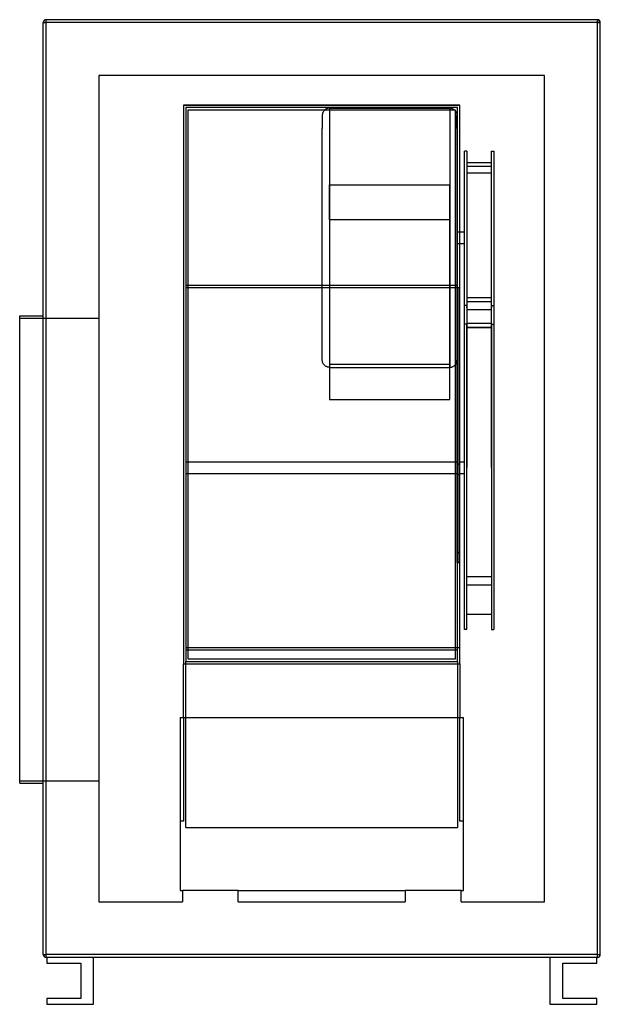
# Model space of a CAD drawing. Header units: millimetres. Extents: x -515 to 475, y -880 to 800.
import ezdxf

# ---------------------------------------------------------------- set-up
doc = ezdxf.new("R2010")
doc.units = ezdxf.units.MM
doc.layers.add('HIDDEN', color=7, linetype='Continuous')
doc.layers.add('THICK', color=7, linetype='Continuous')

msp = doc.modelspace()

# ---------------------------------------------------------------- linework, layer by layer
at = {"layer": 'HIDDEN'}
for p, q in [((-475, 795), (-475, 795)), ((-475, 795), (-470, 795)), ((-470, 800), (-470, 800)), ((-470, 795), (-470, 800)), ((470, 795), (-470, 795)), ((-470, -795), (-470, 795)), ((470, 795), (470, 800)), ((470, 800), (470, 800)), ((470, -795), (470, 795)), ((470, 795), (475, 795)), ((475, 795), (475, 795)), ((-380, 705), (-380, -705)), ((380, 705), (-380, 705)), ((-380, 705), (-380, 705)), ((380, -705), (380, 705)), ((380, 705), (380, 705)), ((-235.5, 654), (-235.5, -299)), ((-235.5, 654), (-235.5, 654)), ((235.5, 654), (-235.5, 654)), ((-235.5, 654), (235.5, 654)), ((-235.5, 654), (235.5, 654)), ((-231.5, 650), (-231.5, 650)), ((-231.5, 650), (-231.5, 650)), ((-227.5, 646), (-227.5, 646)), ((1.1, 638.6), (1, 637.7)), ((1.3, 639.4), (1.1, 638.6)), ((1.5, 640.3), (1.3, 639.4)), ((1.8, 641.1), (1.5, 640.3)), ((2.1, 641.9), (1.8, 641.1)), ((2.5, 642.7), (2.1, 641.9)), ((3, 643.5), (2.5, 642.7)), ((3.5, 644.2), (3, 643.5)), ((4, 644.9), (3.5, 644.2)), ((4.6, 645.5), (4, 644.9)), ((5.2, 646.1), (4.6, 645.5)), ((5.9, 646.7), (5.2, 646.1)), ((6.6, 647.2), (5.9, 646.7)), ((7.4, 647.6), (6.6, 647.2)), ((8.2, 648), (7.4, 647.6)), ((9, 648.3), (8.2, 648)), ((9.8, 648.6), (9, 648.3)), ((10.7, 648.8), (9.8, 648.6)), ((11.5, 649), (10.7, 648.8)), ((12.4, 649.1), (11.5, 649)), ((13.3, 649.1), (12.4, 649.1)), ((13.3, 649.1), (13.3, 518.1)), ((13.3, 649.1), (218.2, 649.1)), ((218.2, 649.1), (218.2, 518.1)), ((218.2, 649.1), (219.1, 649.1)), ((219.1, 649.1), (220, 649)), ((220, 649), (220.8, 648.8)), ((220.8, 648.8), (221.7, 648.6)), ((221.7, 648.6), (222.5, 648.3)), ((222.5, 648.3), (223.3, 648)), ((223.3, 648), (224.1, 647.6)), ((224.1, 647.6), (224.9, 647.2)), ((224.9, 647.2), (225.6, 646.7)), ((225.6, 646.7), (226.3, 646.1)), ((226.3, 646.1), (226.9, 645.5)), ((226.9, 645.5), (227.5, 644.9)), ((227.5, 646), (227.5, 646)), ((227.5, 644.9), (228, 644.2)), ((228, 644.2), (228.5, 643.5)), ((228.5, 643.5), (229, 642.7)), ((229, 642.7), (229.4, 641.9)), ((229.4, 641.9), (229.7, 641.1)), ((229.7, 641.1), (230, 640.3)), ((230, 640.3), (230.2, 639.4)), ((230.2, 639.4), (230.4, 638.6)), ((230.4, 638.6), (230.5, 637.7)), ((231.5, 650), (231.5, 650)), ((231.5, 650), (231.5, 650)), ((235.5, -299), (235.5, 654)), ((235.5, 654), (235.5, 654)), ((1, 637.7), (1, 636.8)), ((1, 636.8), (1, 614.1)), ((230.5, 637.7), (230.5, 636.8)), ((230.5, 614.1), (230.5, 636.8)), ((1, 333.2), (1, 614.1)), ((230.5, 614.1), (230.5, 342.9)), ((243.5, 361), (243.5, 575.4)), ((247.5, 575.4), (243.5, 575.4)), ((247.5, 575.4), (247.5, 525.2)), ((289.5, 525.2), (289.5, 575.4)), ((289.5, 575.4), (293.5, 575.4)), ((293.5, 575.4), (293.5, 361)), ((289.5, 555.8), (247.5, 555.8)), ((247.5, 550.2), (289.5, 550.2)), ((247.5, 538), (247.5, 516.4)), ((289.5, 538), (247.5, 538)), ((289.5, 516.4), (289.5, 538)), ((13.3, 528.4), (13.3, 206.8)), ((218.2, 528.4), (218.2, 206.8)), ((247.5, 525.2), (247.5, 310.6)), ((247.5, 525.2), (247.5, 486)), ((289.5, 486), (289.5, 528.7)), ((289.5, 310.6), (289.5, 525.2)), ((13.3, 458.6), (13.3, 518.1)), ((13.3, 518.1), (218.2, 518.1)), ((218.2, 458.6), (218.2, 518.1)), ((247.5, 516.4), (247.5, 361)), ((289.5, 361), (289.5, 516.4)), ((247.5, 486), (247.5, 325.9)), ((289.5, 325.9), (289.5, 486)), ((218.2, 458.6), (13.3, 458.6)), ((13.3, 458.6), (13.3, 152.1)), ((218.2, 152.1), (218.2, 458.6)), ((230.5, 438), (243.5, 438)), ((230.5, 418), (243.5, 418)), ((243.5, 312.2), (243.5, 361)), ((247.5, 361), (247.5, 307.3)), ((289.5, 312.2), (289.5, 361)), ((293.5, 361), (293.5, 311.3)), ((-231.5, 346.9), (-227.5, 346.9)), ((-231.5, 342.9), (230.5, 342.9)), ((227.5, 346.9), (231.5, 346.9)), ((230.5, 342.9), (230.5, 342.7)), ((230.5, 342.7), (234.5, 342.7)), ((230.5, 342.7), (230.5, 41.5)), ((234.5, 342.7), (230.5, 342.7)), ((234.5, 342.7), (234.5, 342.9)), ((234.5, 342.9), (235.5, 342.9)), ((234.5, 41.5), (234.5, 342.7)), ((1, 219.1), (1, 333.2)), ((247.5, 325.9), (289.5, 325.9)), ((247.5, 325.9), (247.5, 312.2)), ((289.5, 312.2), (289.5, 325.9)), ((243.5, 35.7), (243.5, 312.2)), ((247.5, 312.2), (243.5, 312.2)), ((247.5, 319.1), (289.5, 319.1)), ((247.5, 312.2), (247.5, 35.7)), ((247.5, 308.8), (247.5, 310.6)), ((247.5, 308.8), (247.5, 274.8)), ((289.5, 305.1), (247.5, 305.1)), ((289.5, 35.7), (289.5, 312.2)), ((289.5, 312.2), (293.5, 312.2)), ((289.5, 310.6), (289.5, 308.8)), ((289.5, 274.8), (289.5, 308.8)), ((293.5, 312.2), (293.5, 35.7)), ((-515, 290.5), (-380, 290.5)), ((247.5, 280.6), (243.5, 280.6)), ((289.5, 281.4), (247.5, 281.4)), ((247.5, 280.6), (247.5, 281.2)), ((247.5, -90), (247.5, 280.6)), ((247.5, 35.7), (247.5, 275.6)), ((247.5, 275.5), (289.5, 275.5)), ((247.5, 274.8), (289.5, 274.8)), ((289.5, 281.2), (289.5, 280.6)), ((289.5, 280.6), (289.5, -90)), ((289.5, 280.6), (293.5, 280.6)), ((289.5, 274.8), (289.5, 35.7)), ((1, 218.3), (1, 219.1)), ((230.5, 218.3), (230.5, 219.1)), ((1.1, 217.4), (1, 218.3)), ((1.3, 216.5), (1.1, 217.4)), ((1.5, 215.7), (1.3, 216.5)), ((1.8, 214.8), (1.5, 215.7)), ((2.1, 214), (1.8, 214.8)), ((2.5, 213.2), (2.1, 214)), ((3, 212.5), (2.5, 213.2)), ((3.5, 211.8), (3, 212.5)), ((4, 211.1), (3.5, 211.8)), ((4.6, 210.4), (4, 211.1)), ((5.2, 209.8), (4.6, 210.4)), ((5.9, 209.3), (5.2, 209.8)), ((6.6, 208.8), (5.9, 209.3)), ((7.4, 208.3), (6.6, 208.8)), ((8.2, 208), (7.4, 208.3)), ((9, 207.6), (8.2, 208)), ((9.8, 207.3), (9, 207.6)), ((10.7, 207.1), (9.8, 207.3)), ((11.5, 207), (10.7, 207.1)), ((12.4, 206.9), (11.5, 207)), ((13.3, 206.8), (12.4, 206.9)), ((218.2, 211.6), (13.3, 211.6)), ((13.3, 206.8), (218.2, 206.8)), ((218.2, 206.8), (219.1, 206.9)), ((219.1, 206.9), (220, 207)), ((220, 207), (220.8, 207.1)), ((220.8, 207.1), (221.7, 207.3)), ((221.7, 207.3), (222.5, 207.6)), ((222.5, 207.6), (223.3, 208)), ((223.3, 208), (224.1, 208.3)), ((224.1, 208.3), (224.9, 208.8)), ((224.9, 208.8), (225.6, 209.3)), ((225.6, 209.3), (226.3, 209.8)), ((226.3, 209.8), (226.9, 210.4)), ((226.9, 210.4), (227.5, 211.1)), ((227.5, 211.1), (228, 211.8)), ((228, 211.8), (228.5, 212.5)), ((228.5, 212.5), (229, 213.2)), ((229, 213.2), (229.4, 214)), ((229.4, 214), (229.7, 214.8)), ((229.7, 214.8), (230, 215.7)), ((230, 215.7), (230.2, 216.5)), ((230.2, 216.5), (230.4, 217.4)), ((230.4, 217.4), (230.5, 218.3)), ((13.3, 152.1), (218.2, 152.1)), ((-231.5, 45.8), (230.5, 45.8)), ((230.5, 41.5), (234.5, 41.5)), ((234.5, 41.5), (230.5, 41.5)), ((230.5, 41.5), (230.5, -109.1)), ((234.5, 45.8), (243.5, 45.8)), ((234.5, -109.1), (234.5, 41.5)), ((243.5, -240.7), (243.5, 35.7)), ((247.5, -150.6), (247.5, 35.7)), ((247.5, -240.7), (247.5, 35.7)), ((289.5, 35.7), (289.5, -150.6)), ((289.5, 35.7), (289.5, -240.7)), ((293.5, 35.7), (293.5, -240.7)), ((-231.5, 25.8), (230.5, 25.8)), ((230.5, 24.2), (234.5, 24.2)), ((234.5, 25.8), (243.5, 25.8)), ((247.5, -101.9), (247.5, -90)), ((289.5, -90), (289.5, -101.9)), ((230.5, -109.1), (234.5, -109.1)), ((234.5, -109.1), (230.5, -109.1)), ((230.5, -109.1), (230.5, -126.4)), ((234.5, -126.4), (234.5, -109.1)), ((234.5, -126.4), (230.5, -126.4)), ((230.5, -126.4), (234.5, -126.4)), ((289.5, -150.6), (247.5, -150.6)), ((247.5, -164.5), (289.5, -164.5)), ((289.5, -214.9), (247.5, -214.9)), ((247.5, -240.7), (243.5, -240.7)), ((289.5, -240.7), (293.5, -240.7)), ((-231.5, -271.4), (235.5, -271.4)), ((-231.5, -275.4), (-227.5, -275.4)), ((227.5, -275.4), (231.5, -275.4)), ((-235.5, -390.8), (-235.5, -299)), ((-235.5, -299), (-235.5, -299)), ((-235.5, -299), (235.5, -299)), ((-231.5, -578.5), (-231.5, -295)), ((-231.5, -295), (-231.5, -295)), ((-231.5, -295), (-231.5, -295)), ((-227.5, -291), (-227.5, -291)), ((227.5, -291), (227.5, -291)), ((231.5, -295), (231.5, -578.5)), ((231.5, -295), (231.5, -295)), ((231.5, -295), (231.5, -295)), ((235.5, -299), (235.5, -390.8)), ((235.5, -299), (235.5, -299)), ((-241.5, -390.8), (-241.5, -390.8)), ((-241.5, -390.8), (-241.5, -390.8)), ((-241.5, -390.8), (241.5, -390.8)), ((-241.5, -390.8), (-241.5, -686)), ((-235.5, -390.8), (-235.5, -390.8)), ((-235.5, -390.8), (-235.5, -390.8)), ((-235.5, -390.8), (-235.5, -567.5)), ((235.5, -390.8), (235.5, -390.8)), ((235.5, -567.5), (235.5, -390.8)), ((235.5, -390.8), (235.5, -390.8)), ((241.5, -390.8), (241.5, -390.8)), ((241.5, -390.8), (241.5, -390.8)), ((241.5, -686), (241.5, -390.8)), ((-515, -498.5), (-380, -498.5)), ((-235.5, -567.5), (-241.5, -567.5)), ((241.5, -567.5), (235.5, -567.5)), ((-231.5, -578.5), (231.5, -578.5)), ((-241.5, -686), (-237.5, -686)), ((-241.5, -686), (-241.5, -686)), ((-237.5, -686), (-237.5, -686)), ((-237.5, -686), (-237.5, -686)), ((-237.5, -686), (-237.5, -686)), ((-142.5, -686), (-237.5, -686)), ((-237.5, -686), (-237.5, -705)), ((-142.5, -686), (142.5, -686)), ((-142.5, -686), (-142.5, -686)), ((-142.5, -686), (-142.5, -686)), ((-142.5, -686), (-142.5, -686)), ((-142.5, -705), (-142.5, -686)), ((142.5, -686), (142.5, -686)), ((142.5, -686), (142.5, -686)), ((142.5, -686), (142.5, -686)), ((237.5, -686), (142.5, -686)), ((142.5, -686), (142.5, -705)), ((237.5, -686), (241.5, -686)), ((237.5, -686), (237.5, -686)), ((237.5, -686), (237.5, -686)), ((237.5, -686), (237.5, -686)), ((237.5, -705), (237.5, -686)), ((241.5, -686), (241.5, -686)), ((-380, -705), (-237.5, -705)), ((-380, -705), (-380, -705)), ((-237.5, -705), (-237.5, -705)), ((-142.5, -705), (-142.5, -705)), ((-142.5, -705), (142.5, -705)), ((142.5, -705), (142.5, -705)), ((237.5, -705), (380, -705)), ((237.5, -705), (237.5, -705)), ((380, -705), (380, -705)), ((-475, -795), (-470, -795)), ((-475, -795), (-475, -795)), ((470, -795), (-470, -795)), ((-470, -800), (-470, -795)), ((-470, -800), (-470, -800)), ((-469, -800), (-469, -800)), ((-469, -800), (-469, -800)), ((-469, -800), (-469, -800)), ((-389, -800), (-389, -800)), ((-389, -800), (-389, -800)), ((-389, -800), (-389, -800)), ((389, -800), (389, -800)), ((389, -800), (389, -800)), ((389, -800), (389, -800)), ((469, -800), (469, -800)), ((469, -800), (469, -800)), ((469, -800), (469, -800)), ((470, -800), (470, -795)), ((470, -795), (475, -795)), ((470, -800), (470, -800)), ((475, -795), (475, -795)), ((-469, -810), (-469, -810)), ((-411, -810), (-411, -810)), ((411, -810), (411, -810)), ((469, -810), (469, -810)), ((-469, -870), (-469, -870)), ((-411, -870), (-411, -870)), ((411, -870), (411, -870)), ((469, -870), (469, -870)), ((-469, -880), (-469, -880)), ((-389, -880), (-389, -880)), ((389, -880), (389, -880)), ((469, -880), (469, -880))]:
    msp.add_line(p, q, dxfattribs=at)
at = {"layer": 'THICK'}
for p, q in [((-475, 795), (-470, 795)), ((-475, -795), (-475, 795)), ((-470, 795), (-470, 800)), ((470, 800), (-470, 800)), ((470, 795), (-470, 795)), ((-470, -795), (-470, 795)), ((470, 800), (470, 795)), ((475, 795), (470, 795)), ((470, -795), (470, 795)), ((475, -795), (475, 795)), ((-231.5, 650), (-231.5, -295)), ((231.5, 650), (-231.5, 650)), ((-227.5, 646), (227.5, 646)), ((-227.5, -291), (-227.5, 646)), ((227.5, 646), (227.5, -291)), ((231.5, -295), (231.5, 650)), ((-227.5, 346.9), (227.5, 346.9)), ((-515, -104), (-515, 294.5)), ((-515, 294.5), (-475, 294.5)), ((-515, -502.5), (-515, -104)), ((-227.5, -275.4), (227.5, -275.4)), ((-231.5, -295), (231.5, -295)), ((227.5, -291), (-227.5, -291)), ((-515, -502.5), (-475, -502.5)), ((-475, -795), (-470, -795)), ((470, -795), (-470, -795)), ((-470, -800), (-470, -795)), ((-469, -800), (-470, -800)), ((-469, -800), (-469, -810)), ((-389, -800), (-469, -800)), ((-389, -880), (-389, -800)), ((389, -800), (-389, -800)), ((389, -800), (389, -880)), ((469, -800), (389, -800)), ((470, -800), (469, -800)), ((469, -810), (469, -800)), ((470, -800), (470, -795)), ((470, -795), (475, -795)), ((-469, -810), (-411, -810)), ((-411, -810), (-411, -870)), ((411, -810), (469, -810)), ((411, -870), (411, -810)), ((-411, -870), (-469, -870)), ((-469, -870), (-469, -880)), ((469, -870), (411, -870)), ((469, -880), (469, -870)), ((-469, -880), (-389, -880)), ((389, -880), (469, -880))]:
    msp.add_line(p, q, dxfattribs=at)
for centre, start, end in [((-470, 795), 90, 180), ((470, 795), 0, 90), ((-470, -795), 180, 270), ((470, -795), 270, 0)]:
    msp.add_arc(centre, 5, start, end, dxfattribs=at)

doc.saveas('drawing.dxf')
